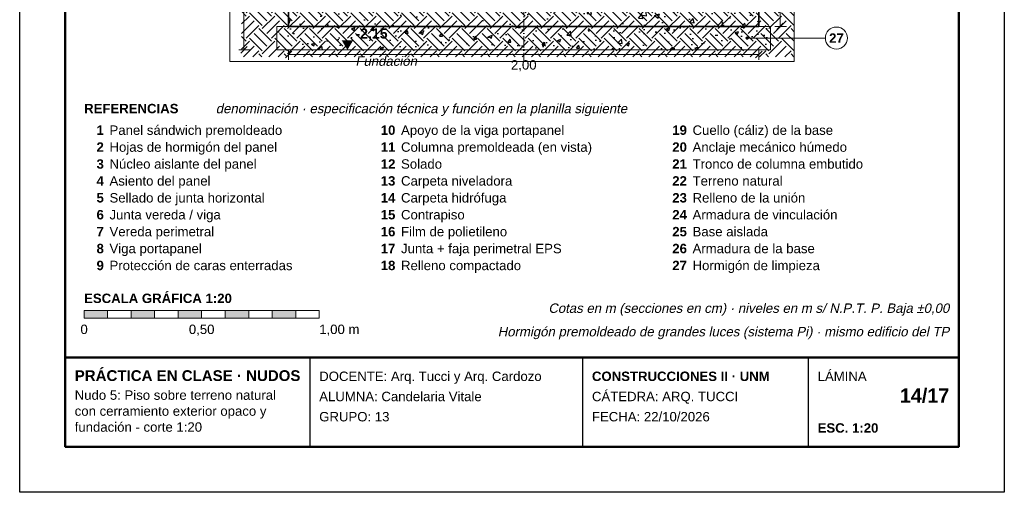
# Model space of a CAD drawing. Header units: millimetres. Extents: x 6 to 4194, y 6 to 5934.
# Tile 1 of 2: x 6 to 4194, y 6 to 2018. Entities that reach past the tile are written whole.
import ezdxf
from ezdxf.enums import TextEntityAlignment as Align

# ---------------------------------------------------------------- set-up
doc = ezdxf.new("R2010")
doc.units = ezdxf.units.MM
doc.header["$LTSCALE"] = 20
doc.linetypes.add('DASHDOT', pattern=[3.556, 2.54, -0.508, 0, -0.508])
for name, color, linetype in [('A-CONTORNOS', 7, 'Continuous'), ('A-HORMIGON-INSITU', 33, 'Continuous'), ('A-HORMIGON-SIMPLE', 9, 'Continuous'), ('A-TERRENO', 32, 'Continuous'), ('X-COTAS', 3, 'Continuous'), ('X-EJES', 1, 'DASHDOT'), ('X-MARCO', 7, 'Continuous'), ('X-NIVELES', 7, 'Continuous'), ('X-REFERENCIAS', 1, 'Continuous'), ('X-ROTULO', 7, 'Continuous'), ('X-TEXTOS', 7, 'Continuous')]:
    doc.layers.add(name, color=color, linetype=linetype)
doc.styles.add('ARIAL', font='arial.ttf')
doc.styles.add('ARIAL-B', font='arialbd.ttf')

msp = doc.modelspace()

# ---------------------------------------------------------------- hatches: boundary and pattern name
at = {"layer": 'A-HORMIGON-INSITU'}
h = msp.add_hatch(dxfattribs=at)
h.set_pattern_fill('AR-CONC', color=256, scale=1.2)
h.paths.add_polyline_path([(1150, 1990), (3150, 1990), (3150, 2290), (2675, 2590), (1625, 2590), (1150, 2290)])
at = {"layer": 'A-HORMIGON-SIMPLE'}
h = msp.add_hatch(dxfattribs=at)
h.set_pattern_fill('AR-CONC', color=256, scale=0.8)
h.paths.add_polyline_path([(1100, 1890), (3200, 1890), (3200, 1990), (1100, 1990)])
at = {"layer": 'A-TERRENO'}
h = msp.add_hatch(dxfattribs=at)
h.set_pattern_fill('EARTH', color=256, scale=12, angle=45)
h.paths.add_polyline_path([(950, 1860), (3300, 1860), (3300, 3713), (950, 3713)])
at = {"layer": 'X-NIVELES'}
h = msp.add_hatch(color=7, dxfattribs=at)
h.dxf.hatch_style = 1
h.paths.add_polyline_path([(1400, 1890), (1376, 1930), (1424, 1930)])
at = {"layer": 'X-REFERENCIAS'}
h = msp.add_hatch(color=7, dxfattribs=at)
h.dxf.hatch_style = 1
h.paths.add_polyline_path([(3107, 1940), (3106.7, 1942.2), (3105.7, 1944.1), (3104.1, 1945.7), (3102.2, 1946.7), (3100, 1947), (3097.8, 1946.7), (3095.9, 1945.7), (3094.3, 1944.1), (3093.3, 1942.2), (3093, 1940), (3093.3, 1937.8), (3094.3, 1935.9), (3095.9, 1934.3), (3097.8, 1933.3), (3100, 1933), (3102.2, 1933.3), (3104.1, 1934.3), (3105.7, 1935.9), (3106.7, 1937.8)])
at = {"layer": 'X-TEXTOS'}
h = msp.add_hatch(color=7, dxfattribs=at)
h.dxf.hatch_style = 1
h.paths.add_polyline_path([(280, 780), (380, 780), (380, 748), (280, 748)])
h = msp.add_hatch(color=7, dxfattribs=at)
h.dxf.hatch_style = 1
h.paths.add_polyline_path([(480, 780), (580, 780), (580, 748), (480, 748)])
h = msp.add_hatch(color=7, dxfattribs=at)
h.dxf.hatch_style = 1
h.paths.add_polyline_path([(680, 780), (780, 780), (780, 748), (680, 748)])
h = msp.add_hatch(color=7, dxfattribs=at)
h.dxf.hatch_style = 1
h.paths.add_polyline_path([(880, 780), (980, 780), (980, 748), (880, 748)])
h = msp.add_hatch(color=7, dxfattribs=at)
h.dxf.hatch_style = 1
h.paths.add_polyline_path([(1080, 780), (1180, 780), (1180, 748), (1080, 748)])

# ---------------------------------------------------------------- linework, layer by layer
at = {"layer": 'A-CONTORNOS', "lineweight": 35}
msp.add_lwpolyline([(1150, 1990), (3150, 1990), (3150, 2290), (2675, 2590), (1625, 2590), (1150, 2290)], close=True, dxfattribs=at)
at = {"layer": 'A-CONTORNOS', "lineweight": 18}
msp.add_lwpolyline([(1100, 1890), (3200, 1890), (3200, 1990), (1100, 1990)], close=True, dxfattribs=at)
at = {"layer": 'X-COTAS', "lineweight": 13}
for points in [[(960, 1890), (960, 4040)], [(3240, 1990), (3240, 2290)], [(3218, 1990), (3268, 1990)], [(938, 1890), (988, 1890)], [(1150, 1892), (1150, 1848)], [(3150, 1892), (3150, 1848)], [(1150, 1870), (3150, 1870)]]:
    msp.add_lwpolyline(points, dxfattribs=at)
at = {"layer": 'X-COTAS', "lineweight": 25}
for points in [[(3226, 1976), (3254, 2004)], [(946, 1876), (974, 1904)], [(1136, 1856), (1164, 1884)], [(3136, 1856), (3164, 1884)]]:
    msp.add_lwpolyline(points, dxfattribs=at)
at = {"layer": 'X-EJES', "color": 12, "lineweight": 13, "true_color": 0xcc0000}
msp.add_lwpolyline([(2150, 4940), (2150, 1840)], dxfattribs=at)
at = {"layer": 'X-MARCO', "lineweight": 30}
msp.add_lwpolyline([(6, 5934), (4194, 5934), (4194, 6), (6, 6)], close=True, dxfattribs=at)
at = {"layer": 'X-MARCO', "lineweight": 50}
msp.add_lwpolyline([(200, 5740), (4000, 5740), (4000, 200), (200, 200)], close=True, dxfattribs=at)
at = {"layer": 'X-NIVELES', "lineweight": 13}
msp.add_lwpolyline([(1328, 1890), (1472, 1890)], dxfattribs=at)
at = {"layer": 'X-REFERENCIAS', "lineweight": 13}
msp.add_lwpolyline([(3100, 1940), (3360, 1940), (3433, 1940)], dxfattribs=at)
at = {"layer": 'X-REFERENCIAS', "lineweight": 18}
msp.add_circle((3480, 1940), 47, dxfattribs=at)
at = {"layer": 'X-ROTULO', "lineweight": 50}
msp.add_lwpolyline([(200, 580), (4000, 580), (4000, 200), (200, 200)], close=True, dxfattribs=at)
at = {"layer": 'X-ROTULO', "lineweight": 25}
for points in [[(1240, 580), (1240, 200)], [(2400, 580), (2400, 200)], [(3360, 580), (3360, 200)]]:
    msp.add_lwpolyline(points, dxfattribs=at)
at = {"layer": 'X-TEXTOS', "lineweight": 13}
for points in [[(900, 4860), (3300, 4860), (3300, 1840), (900, 1840)], [(280, 780), (380, 780), (380, 748), (280, 748)], [(380, 780), (480, 780), (480, 748), (380, 748)], [(480, 780), (580, 780), (580, 748), (480, 748)], [(580, 780), (680, 780), (680, 748), (580, 748)], [(680, 780), (780, 780), (780, 748), (680, 748)], [(780, 780), (880, 780), (880, 748), (780, 748)], [(880, 780), (980, 780), (980, 748), (880, 748)], [(980, 780), (1080, 780), (1080, 748), (980, 748)], [(1080, 780), (1180, 780), (1180, 748), (1080, 748)], [(1180, 780), (1280, 780), (1280, 748), (1180, 748)]]:
    msp.add_lwpolyline(points, close=True, dxfattribs=at)

# ---------------------------------------------------------------- texts
at = {"layer": 'X-COTAS', "style": 'ARIAL'}
msp.add_text('2,00', height=40.1, dxfattribs=at).set_placement((2150, 1806), align=Align.CENTER)
at = {"layer": 'X-NIVELES', "style": 'ARIAL-B'}
msp.add_text('-2,15', height=42.96, dxfattribs=at).set_placement((1434, 1938))
at = {"layer": 'X-NIVELES', "style": 'ARIAL', "oblique": 12}
msp.add_text('Fundación', height=40.1, dxfattribs=at).set_placement((1434, 1822))
at = {"layer": 'X-REFERENCIAS', "style": 'ARIAL-B'}
msp.add_text('27', height=40.1, dxfattribs=at).set_placement((3480, 1920), align=Align.CENTER)
at = {"layer": 'X-ROTULO'}
for s, height, style, p in [('PRÁCTICA EN CLASE · NUDOS', 45.824, 'ARIAL-B', (240, 480)), ('DOCENTE: Arq. Tucci y Arq. Cardozo', 40.096, 'ARIAL', (1280, 480)), ('CONSTRUCCIONES II · UNM', 40.096, 'ARIAL-B', (2440, 480)), ('LÁMINA', 40.1, 'ARIAL', (3400, 480)), ('Nudo 5: Piso sobre terreno natural', 40.096, 'ARIAL', (240, 400)), ('ALUMNA: Candelaria Vitale', 40.096, 'ARIAL', (1280, 394)), ('CÁTEDRA: ARQ. TUCCI', 40.096, 'ARIAL', (2440, 394)), ('con cerramiento exterior opaco y', 40.096, 'ARIAL', (240, 332)), ('GRUPO: 13', 40.1, 'ARIAL', (1280, 308)), ('FECHA: 22/10/2026', 40.096, 'ARIAL', (2440, 308)), ('fundación - corte 1:20', 40.096, 'ARIAL', (240, 264)), ('ESC. 1:20', 40.1, 'ARIAL-B', (3400, 260))]:
    msp.add_text(s, height=height, dxfattribs=dict(at, style=style)).set_placement(p)
at = {"layer": 'X-ROTULO', "style": 'ARIAL-B'}
msp.add_text('14/17', height=60.14, dxfattribs=at).set_placement((3960, 388), align=Align.RIGHT)
at = {"layer": 'X-TEXTOS'}
for s, height, style, p in [('REFERENCIAS', 40.096, 'ARIAL-B', (280, 1620)), ('Panel sándwich premoldeado', 40.096, 'ARIAL', (388, 1528)), ('Apoyo de la viga portapanel', 40.096, 'ARIAL', (1628, 1528)), ('Cuello (cáliz) de la base', 40.096, 'ARIAL', (2868, 1528)), ('Hojas de hormigón del panel', 40.096, 'ARIAL', (388, 1456)), ('Columna premoldeada (en vista)', 40.096, 'ARIAL', (1628, 1456)), ('Anclaje mecánico húmedo', 40.096, 'ARIAL', (2868, 1456)), ('Núcleo aislante del panel', 40.096, 'ARIAL', (388, 1384)), ('Solado', 40.1, 'ARIAL', (1628, 1384)), ('Tronco de columna embutido', 40.096, 'ARIAL', (2868, 1384)), ('Asiento del panel', 40.096, 'ARIAL', (388, 1312)), ('Carpeta niveladora', 40.096, 'ARIAL', (1628, 1312)), ('Terreno natural', 40.096, 'ARIAL', (2868, 1312)), ('Sellado de junta horizontal', 40.096, 'ARIAL', (388, 1240)), ('Carpeta hidrófuga', 40.096, 'ARIAL', (1628, 1240)), ('Relleno de la unión', 40.096, 'ARIAL', (2868, 1240)), ('Armadura de vinculación', 40.096, 'ARIAL', (2868, 1168)), ('Junta vereda / viga', 40.096, 'ARIAL', (388, 1168)), ('Contrapiso', 40.1, 'ARIAL', (1628, 1168)), ('Vereda perimetral', 40.096, 'ARIAL', (388, 1096)), ('Film de polietileno', 40.096, 'ARIAL', (1628, 1096)), ('Base aislada', 40.096, 'ARIAL', (2868, 1096)), ('Viga portapanel', 40.096, 'ARIAL', (388, 1024)), ('Junta + faja perimetral EPS', 40.096, 'ARIAL', (1628, 1024)), ('Armadura de la base', 40.096, 'ARIAL', (2868, 1024)), ('Protección de caras enterradas', 40.096, 'ARIAL', (388, 952)), ('Relleno compactado', 40.096, 'ARIAL', (1628, 952)), ('Hormigón de limpieza', 40.096, 'ARIAL', (2868, 952)), ('ESCALA GRÁFICA 1:20', 40.096, 'ARIAL-B', (280, 812)), ('1,00 m', 40.1, 'ARIAL', (1280, 680))]:
    msp.add_text(s, height=height, dxfattribs=dict(at, style=style)).set_placement(p)
at = {"layer": 'X-TEXTOS', "style": 'ARIAL', "oblique": 12}
msp.add_text('denominación · especificación técnica y función en la planilla siguiente', height=40.096, dxfattribs=at).set_placement((840, 1620))
at = {"layer": 'X-TEXTOS', "style": 'ARIAL-B'}
for s, p in [('1', (364, 1528)), ('10', (1604, 1528)), ('19', (2844, 1528)), ('2', (364, 1456)), ('11', (1604, 1456)), ('20', (2844, 1456)), ('3', (364, 1384)), ('12', (1604, 1384)), ('21', (2844, 1384)), ('4', (364, 1312)), ('13', (1604, 1312)), ('22', (2844, 1312)), ('5', (364, 1240)), ('14', (1604, 1240)), ('23', (2844, 1240)), ('6', (364, 1168)), ('15', (1604, 1168)), ('24', (2844, 1168)), ('7', (364, 1096)), ('16', (1604, 1096)), ('25', (2844, 1096)), ('8', (364, 1024)), ('17', (1604, 1024)), ('26', (2844, 1024)), ('9', (364, 952)), ('18', (1604, 952)), ('27', (2844, 952))]:
    msp.add_text(s, height=40.1, dxfattribs=at).set_placement(p, align=Align.RIGHT)
at = {"layer": 'X-TEXTOS', "style": 'ARIAL', "oblique": 12}
for s, p in [('Cotas en m (secciones en cm) · niveles en m s/ N.P.T. P. Baja ±0,00', (3960, 770)), ('Hormigón premoldeado de grandes luces (sistema Pi) · mismo edificio del TP', (3960, 670))]:
    msp.add_text(s, height=40.096, dxfattribs=at).set_placement(p, align=Align.RIGHT)
at = {"layer": 'X-TEXTOS', "style": 'ARIAL'}
for s, p in [('0', (280, 680)), ('0,50', (780, 680))]:
    msp.add_text(s, height=40.1, dxfattribs=at).set_placement(p, align=Align.CENTER)

doc.saveas('drawing.dxf')
